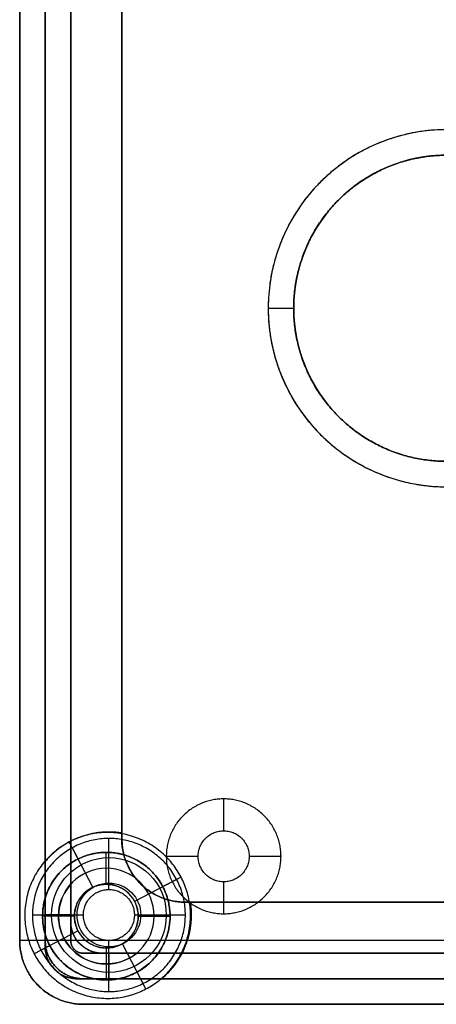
# Model space of a CAD drawing. Header units: millimetres. Extents: x 31997 to 32073, y -14231 to -14060.
# Tile 1 of 16: x 31998 to 32015, y -14231 to -14192. Entities that reach past the tile are written whole.
import ezdxf

# ---------------------------------------------------------------- set-up
doc = ezdxf.new("R2010")
doc.units = ezdxf.units.MM
doc.layers.add('Default', color=7, linetype='Continuous', true_color=0x000000)

msp = doc.modelspace()

# ---------------------------------------------------------------- linework, layer by layer
at = {"layer": 'Default'}
for p, q in [((32002.342, -14069.671, 16.8), (32002.342, -14224.39, 16.8)), ((32008.09, -14203.609, 12.6), (32009.09, -14203.609, 12.6)), ((32008.09, -14203.609, 15.8), (32009.09, -14203.609, 15.8)), ((32006.342, -14222.84, 15.8), (32006.342, -14224.09, 15.8)), ((32006.342, -14222.84, 11.1), (32006.342, -14224.09, 11.1)), ((32001.842, -14226.39, 15.8), (32001.842, -14224.39, 15.8)), ((32001.842, -14226.39, 11.1), (32001.842, -14224.39, 11.1)), ((32000.635, -14225.193, 2), (32000.287, -14224.527, 2)), ((32001.214, -14226.302, 9.5), (32000.287, -14224.527, 9.5)), ((32001.74, -14226.185, 9.387), (32001.74, -14224.935, 7.387)), ((32004.092, -14225.09, 15.8), (32005.342, -14225.09, 15.8)), ((32004.092, -14225.09, 11.1), (32005.342, -14225.09, 11.1)), ((32007.342, -14225.09, 15.8), (32008.592, -14225.09, 15.8)), ((32007.342, -14225.09, 11.1), (32008.592, -14225.09, 11.1)), ((32004.672, -14225.904, 9.5), (32002.848, -14226.856, 9.5)), ((32004.672, -14225.904, 2), (32003.956, -14226.278, 2)), ((32006.342, -14226.09, 15.8), (32006.342, -14227.34, 15.8)), ((32006.342, -14226.09, 11.1), (32006.342, -14227.34, 11.1)), ((32004.842, -14226.89, 16.8), (32065.342, -14226.89, 16.8)), ((32000.842, -14227.39, 15.8), (31998.842, -14227.39, 15.8)), ((32000.842, -14227.39, 11.1), (31998.842, -14227.39, 11.1)), ((32000.342, -14227.435, 9.149), (31999.24, -14227.435, 7.387)), ((32000.49, -14227.435, 9.387), (31999.24, -14227.435, 7.387)), ((32000.342, -14227.387, 9.5), (31999.342, -14227.387, 9.5)), ((32004.842, -14227.39, 15.8), (32002.842, -14227.39, 15.8)), ((32004.842, -14227.39, 11.1), (32002.842, -14227.39, 11.1)), ((32002.99, -14227.435, 9.387), (32004.24, -14227.435, 7.387)), ((32000.632, -14228.013, 9.5), (31998.91, -14228.911, 9.5)), ((31999.524, -14228.591, 2), (31998.91, -14228.911, 2)), ((32001.74, -14228.685, 9.387), (32001.74, -14229.935, 7.387)), ((32001.842, -14230.39, 15.8), (32001.842, -14228.39, 15.8)), ((32001.842, -14230.39, 11.1), (32001.842, -14228.39, 11.1)), ((32003.294, -14230.289, 9.5), (32002.369, -14228.516, 9.5)), ((32001.74, -14228.89, 9.059), (32001.74, -14229.935, 7.387)), ((32001.833, -14228.89, 9.5), (32001.833, -14229.89, 9.5)), ((32003.294, -14230.289, 2), (32002.948, -14229.625, 2))]:
    msp.add_line(p, q, dxfattribs=at)
msp.add_lwpolyline([(32071.842, -14228.39), (31998.342, -14228.39), (31998.342, -14228.148)], dxfattribs=at)
at = {"layer": 'Default', "extrusion": (0, 6.38378e-16, -1)}
for centre, radius in [((-32001.74, -14227.435, -7.387), 2.5), ((-32001.74, -14227.435, -9.387), 1.25)]:
    msp.add_circle(centre, radius, dxfattribs=at)
at = {"layer": 'Default'}
for radius in [2.25, 1.25]:
    msp.add_circle((32001.842, -14227.39), radius, dxfattribs=at)
at = {"layer": 'Default', "extrusion": (0, 0, -1)}
msp.add_circle((-32001.74, -14227.435, -8.387), 1.875, dxfattribs=at)
at = {"layer": 'Default'}
for centre, radius, start, end in [((32015.09, -14203.609, 12.6), 7, 90, 225), ((32015.09, -14203.609, 12.6), 6, 90, 270), ((32004.842, -14224.39, 16.8), 2.5, 180, 270)]:
    msp.add_arc(centre, radius, start, end, dxfattribs=at)
at = {"layer": 'Default', "extrusion": (0, 6.38378e-16, -1)}
for start, end in [(0, 55.9775), (215.5919, 0)]:
    msp.add_arc((-32001.74, -14227.435, -7.387), 2.5, start, end, dxfattribs=at)
at = {"layer": 'Default', "extrusion": (0, 0, -1)}
for start, end in [(0, 41.7529), (230.8968, 0)]:
    msp.add_arc((-32001.74, -14227.435, -8.387), 1.875, start, end, dxfattribs=at)
at = {"layer": 'Default'}
for points in [[(31998.342, -14228.39, 2), (31998.342, -14147.162, 2), (31998.342, -14065.934, 2)], [(31998.342, -14228.39), (31998.342, -14147.162), (31998.342, -14065.934)], [(31998.342, -14228.39, 2), (31998.342, -14147.162, 2), (31998.342, -14065.934, 2)], [(31998.342, -14228.39, 1), (31998.342, -14147.162, 1), (31998.342, -14065.934, 1)], [(31998.342, -14228.39, 17.8), (31998.342, -14147.162, 17.8), (31998.342, -14065.934, 17.8)], [(31998.342, -14228.39, 15.8), (31998.342, -14147.162, 15.8), (31998.342, -14065.934, 15.8)], [(31998.342, -14228.39, 16.8), (31998.342, -14147.162, 16.8), (31998.342, -14065.934, 16.8)], [(31998.342, -14065.934, 17.8), (31998.342, -14147.162, 17.8), (31998.342, -14228.39, 17.8)], [(31998.342, -14065.934, 18.8), (31998.342, -14147.162, 18.8), (31998.342, -14228.39, 18.8)], [(31998.342, -14065.934, 18.3), (31998.342, -14147.162, 18.3), (31998.342, -14228.39, 18.3)], [(31998.342, -14228.39, 15.8), (31998.342, -14147.162, 15.8), (31998.342, -14065.934, 15.8)], [(31998.342, -14228.39, 9.5), (31998.342, -14147.162, 9.5), (31998.342, -14065.934, 9.5)], [(31998.342, -14228.39, 12.65), (31998.342, -14147.162, 12.65), (31998.342, -14065.934, 12.65)], [(31999.342, -14065.934, 15.8), (31999.342, -14147.162, 15.8), (31999.342, -14228.39, 15.8)], [(31999.342, -14065.934, 9.5), (31999.342, -14147.162, 9.5), (31999.342, -14228.39, 9.5)], [(31999.342, -14065.934, 12.65), (31999.342, -14147.162, 12.65), (31999.342, -14228.39, 12.65)], [(31999.342, -14228.39, 15.8), (31999.342, -14147.162, 15.8), (31999.342, -14065.934, 15.8)], [(31999.342, -14228.39, 10.5), (31999.342, -14147.162, 10.5), (31999.342, -14065.934, 10.5)], [(31999.342, -14228.39, 13.15), (31999.342, -14147.162, 13.15), (31999.342, -14065.934, 13.15)], [(32000.342, -14065.934, 15.8), (32000.342, -14147.162, 15.8), (32000.342, -14228.39, 15.8)], [(32000.342, -14065.934, 10.5), (32000.342, -14147.162, 10.5), (32000.342, -14228.39, 10.5)], [(32000.342, -14065.934, 13.15), (32000.342, -14147.162, 13.15), (32000.342, -14228.39, 13.15)], [(32002.342, -14224.39, 17.8), (32002.342, -14147.031, 17.8), (32002.342, -14069.671, 17.8)], [(32002.342, -14224.39, 18.8), (32002.342, -14147.031, 18.8), (32002.342, -14069.671, 18.8)], [(32002.342, -14224.39, 18.3), (32002.342, -14147.031, 18.3), (32002.342, -14069.671, 18.3)], [(31998.342, -14228.39, 9.5), (31998.342, -14153.603, 9.5), (31998.342, -14078.816, 9.5)], [(31998.342, -14228.39, 5.75), (31998.342, -14153.603, 5.75), (31998.342, -14078.816, 5.75)], [(31999.342, -14228.64, 10.5), (31999.342, -14153.728, 10.5), (31999.342, -14078.816, 10.5)], [(32000.342, -14078.816, 10.5), (32000.342, -14153.228, 10.5), (32000.342, -14227.64, 10.5)], [(32000.342, -14078.816, 9.5), (32000.342, -14153.228, 9.5), (32000.342, -14227.64, 9.5)], [(32000.342, -14228.39, 15.801), (32000.342, -14157.777, 15.801), (32000.342, -14087.164, 15.8)], [(32000.342, -14228.39, 11.101), (32000.342, -14157.777, 11.101), (32000.342, -14087.164, 11.1)], [(32000.342, -14228.39, 13.451), (32000.342, -14157.777, 13.451), (32000.342, -14087.164, 13.45)], [(32002.342, -14087.164, 15.8), (32002.342, -14155.777, 15.801), (32002.342, -14224.39, 15.801)], [(32002.342, -14087.164, 11.1), (32002.342, -14155.777, 11.101), (32002.342, -14224.39, 11.101)], [(32002.342, -14087.164, 13.45), (32002.342, -14155.777, 13.451), (32002.342, -14224.39, 13.451)], [(31999.342, -14225.299, 2), (31999.342, -14187.928, 2), (31999.342, -14150.556, 2)], [(31999.342, -14225.299, 6.25), (31999.342, -14187.928, 6.25), (31999.342, -14150.556, 6.25)], [(32000.342, -14150.546, 2), (32000.342, -14187.955, 2), (32000.342, -14225.363, 2)], [(32000.342, -14150.546, 5.75), (32000.342, -14187.955, 5.75), (32000.342, -14225.363, 5.75)], [(32000.342, -14151.363, 2), (32000.342, -14187.931, 2), (32000.342, -14224.499, 2)], [(32000.342, -14151.363, 6.25), (32000.342, -14187.931, 6.25), (32000.342, -14224.499, 6.25)], [(32000.342, -14224.499, 2), (32000.342, -14187.931, 2), (32000.342, -14151.363, 2)], [(32000.342, -14224.499, 9.5), (32000.342, -14187.931, 9.5), (32000.342, -14151.363, 9.5)], [(32000.342, -14224.499, 5.75), (32000.342, -14187.931, 5.75), (32000.342, -14151.363, 5.75)], [(32002.342, -14151.691, 2), (32002.342, -14187.934, 2), (32002.342, -14224.177, 2)], [(32002.342, -14151.691, 9.5), (32002.342, -14187.934, 9.5), (32002.342, -14224.177, 9.5)], [(32002.342, -14151.691, 5.75), (32002.342, -14187.934, 5.75), (32002.342, -14224.177, 5.75)], [(32010.847, -14199.366, 15.8), (32010.847, -14199.366, 16.8), (32010.847, -14199.366, 17.8)], [(32010.847, -14199.366, 12.6), (32010.847, -14199.366, 14.2), (32010.847, -14199.366, 15.8)], [(32008.622, -14200.93, 12.6), (32008.622, -14200.93, 14.2), (32008.622, -14200.93, 15.8)], [(32009.09, -14203.609, 15.8), (32009.09, -14203.609, 16.8), (32009.09, -14203.609, 17.8)], [(32009.09, -14203.609, 12.6), (32009.09, -14203.609, 14.2), (32009.09, -14203.609, 15.8)], [(32010.847, -14207.851, 15.8), (32010.847, -14207.851, 16.8), (32010.847, -14207.851, 17.8)], [(32010.847, -14207.851, 12.6), (32010.847, -14207.851, 14.2), (32010.847, -14207.851, 15.8)], [(32010.14, -14208.558, 12.6), (32010.14, -14208.558, 14.2), (32010.14, -14208.558, 15.8)], [(32006.342, -14222.84, 15.8), (32006.342, -14222.84, 13.45), (32006.342, -14222.84, 11.1)], [(32006.342, -14224.09, 15.8), (32006.342, -14224.09, 13.45), (32006.342, -14224.09, 11.1)], [(32000.342, -14224.499, 2), (32000.342, -14224.499, 5.75), (32000.342, -14224.499, 9.5)], [(32000.342, -14227.64, 9.5), (32000.342, -14226.07, 9.5), (32000.342, -14224.499, 9.5)], [(32000.342, -14224.499, 9.5), (32000.342, -14224.499, 5.75), (32000.342, -14224.499, 2)], [(32001.833, -14224.137, 9.5), (32001.833, -14224.137, 5.75), (32001.833, -14224.137, 2)], [(32001.842, -14224.39, 15.8), (32001.842, -14224.39, 13.45), (32001.842, -14224.39, 11.1)], [(32002.342, -14224.177, 2), (32002.342, -14224.177, 5.75), (32002.342, -14224.177, 9.5)], [(32002.342, -14224.39, 17.8), (32002.342, -14224.39, 18.3), (32002.342, -14224.39, 18.8)], [(32002.342, -14224.39, 15.801), (32002.342, -14224.39, 13.451), (32002.342, -14224.39, 11.101)], [(32000.287, -14224.527, 2), (32000.287, -14224.527, 5.75), (32000.287, -14224.527, 9.5)], [(32001.74, -14224.935, 2), (32001.74, -14224.935, 4.693), (32001.74, -14224.935, 7.387)], [(32001.74, -14224.935), (32001.74, -14224.935, 1), (32001.74, -14224.935, 2)], [(32004.092, -14225.09, 15.8), (32004.092, -14225.09, 13.45), (32004.092, -14225.09, 11.1)], [(32005.342, -14225.09, 15.8), (32005.342, -14225.09, 13.45), (32005.342, -14225.09, 11.1)], [(32007.342, -14225.09, 15.8), (32007.342, -14225.09, 13.45), (32007.342, -14225.09, 11.1)], [(32008.592, -14225.09, 15.8), (32008.592, -14225.09, 13.45), (32008.592, -14225.09, 11.1)], [(31999.342, -14225.299, 9.5), (31999.342, -14225.299, 5.75), (31999.342, -14225.299, 2)], [(31999.342, -14225.299, 9.5), (31999.342, -14226.97, 9.5), (31999.342, -14228.64, 9.5)], [(32000.342, -14225.363, 2), (32000.342, -14225.363, 4.693), (32000.342, -14225.363, 7.387)], [(32004.672, -14225.904, 2), (32004.672, -14225.904, 5.75), (32004.672, -14225.904, 9.5)], [(32001.74, -14226.185, 9.387), (32001.74, -14226.185, 9.443), (32001.74, -14226.185, 9.5)], [(32001.842, -14226.39, 15.8), (32001.842, -14226.39, 13.45), (32001.842, -14226.39, 11.1)], [(32003.074, -14226.158, 17.8), (32003.074, -14226.158, 18.3), (32003.074, -14226.158, 18.8)], [(32003.074, -14226.158, 15.801), (32003.074, -14226.158, 13.451), (32003.074, -14226.158, 11.101)], [(32006.342, -14226.09, 15.8), (32006.342, -14226.09, 13.45), (32006.342, -14226.09, 11.1)], [(32065.342, -14226.89, 17.8), (32035.092, -14226.89, 17.8), (32004.842, -14226.89, 17.8)], [(32004.842, -14226.89, 17.8), (32004.842, -14226.89, 18.3), (32004.842, -14226.89, 18.8)], [(32065.342, -14226.89, 18.8), (32035.092, -14226.89, 18.8), (32004.842, -14226.89, 18.8)], [(32065.342, -14226.89, 18.3), (32035.092, -14226.89, 18.3), (32004.842, -14226.89, 18.3)], [(32004.842, -14226.89, 15.801), (32004.842, -14226.89, 13.451), (32004.842, -14226.89, 11.101)], [(32004.842, -14226.89, 15.801), (32035.092, -14226.89, 15.801), (32065.342, -14226.89, 15.801)], [(32004.842, -14226.89, 11.101), (32035.092, -14226.89, 11.101), (32065.342, -14226.89, 11.101)], [(32004.842, -14226.89, 13.451), (32035.092, -14226.89, 13.451), (32065.342, -14226.89, 13.451)], [(32005.044, -14226.89, 9.5), (32005.044, -14226.89, 5.75), (32005.044, -14226.89, 2)], [(32005.044, -14226.89, 2), (32013.971, -14226.89, 2), (32022.898, -14226.89, 2)], [(32005.044, -14226.89, 9.5), (32013.971, -14226.89, 9.5), (32022.898, -14226.89, 9.5)], [(32005.044, -14226.89, 5.75), (32013.971, -14226.89, 5.75), (32022.898, -14226.89, 5.75)], [(31998.842, -14227.39, 15.8), (31998.842, -14227.39, 13.45), (31998.842, -14227.39, 11.1)], [(31999.24, -14227.435, 2), (31999.24, -14227.435, 4.693), (31999.24, -14227.435, 7.387)], [(31999.24, -14227.435, 2), (31999.24, -14227.435, 4.693), (31999.24, -14227.435, 7.387)], [(31999.24, -14227.435), (31999.24, -14227.435, 1), (31999.24, -14227.435, 2)], [(32000.49, -14227.435, 9.387), (32000.49, -14227.435, 9.443), (32000.49, -14227.435, 9.5)], [(32000.842, -14227.39, 15.8), (32000.842, -14227.39, 13.45), (32000.842, -14227.39, 11.1)], [(32002.842, -14227.39, 15.8), (32002.842, -14227.39, 13.45), (32002.842, -14227.39, 11.1)], [(32002.99, -14227.435, 9.387), (32002.99, -14227.435, 9.443), (32002.99, -14227.435, 9.5)], [(32004.24, -14227.435, 2), (32004.24, -14227.435, 4.693), (32004.24, -14227.435, 7.387)], [(32004.24, -14227.435), (32004.24, -14227.435, 1), (32004.24, -14227.435, 2)], [(32004.842, -14227.39, 15.8), (32004.842, -14227.39, 13.45), (32004.842, -14227.39, 11.1)], [(32005.083, -14227.387, 9.5), (32005.083, -14227.387, 5.75), (32005.083, -14227.387, 2)], [(32006.342, -14227.34, 15.8), (32006.342, -14227.34, 13.45), (32006.342, -14227.34, 11.1)], [(32000.342, -14227.64, 9.5), (32000.342, -14227.64, 10), (32000.342, -14227.64, 10.5)], [(32000.342, -14227.64, 9.125), (32000.342, -14227.64, 9.312), (32000.342, -14227.64, 9.5)], [(31998.342, -14228.39, 2), (31998.342, -14228.39, 5.75), (31998.342, -14228.39, 9.5)], [(31998.342, -14228.39), (31998.342, -14228.39, 1), (31998.342, -14228.39, 2)], [(31998.342, -14228.39, 17.8), (31998.342, -14228.39, 16.8), (31998.342, -14228.39, 15.8)], [(31998.342, -14228.39, 17.8), (31998.342, -14228.39, 18.3), (31998.342, -14228.39, 18.8)], [(31998.342, -14228.39, 15.8), (31998.342, -14228.39, 12.65), (31998.342, -14228.39, 9.5)], [(31999.342, -14228.39, 15.8), (31999.342, -14228.39, 12.65), (31999.342, -14228.39, 9.5)], [(31999.342, -14228.39, 15.8), (31999.342, -14228.39, 13.15), (31999.342, -14228.39, 10.5)], [(31999.342, -14228.64, 9.5), (31999.342, -14228.64, 10), (31999.342, -14228.64, 10.5)], [(32000.342, -14228.39, 15.801), (32000.342, -14228.39, 13.451), (32000.342, -14228.39, 11.101)], [(32000.342, -14228.39, 15.8), (32000.342, -14228.39, 13.15), (32000.342, -14228.39, 10.5)], [(32000.488, -14228.744, 15.801), (32000.488, -14228.744, 13.451), (32000.488, -14228.744, 11.101)], [(32000.488, -14228.744, 15.8), (32000.488, -14228.744, 13.15), (32000.488, -14228.744, 10.5)], [(32000.708, -14228.524, 9.5), (32000.708, -14228.524, 10), (32000.708, -14228.524, 10.5)], [(32000.708, -14228.524, 8.985), (32000.708, -14228.524, 9.243), (32000.708, -14228.524, 9.5)], [(32001.74, -14228.685, 9.387), (32001.74, -14228.685, 9.443), (32001.74, -14228.685, 9.5)], [(32001.842, -14228.39, 15.8), (32001.842, -14228.39, 13.45), (32001.842, -14228.39, 11.1)], [(31998.91, -14228.911, 2), (31998.91, -14228.911, 5.75), (31998.91, -14228.911, 9.5)], [(32000.842, -14228.89, 15.801), (32000.842, -14228.89, 13.451), (32000.842, -14228.89, 11.101)], [(32069.342, -14228.89, 15.801), (32035.092, -14228.89, 15.801), (32000.842, -14228.89, 15.801)], [(32069.342, -14228.89, 11.101), (32035.092, -14228.89, 11.101), (32000.842, -14228.89, 11.101)], [(32069.342, -14228.89, 13.451), (32035.092, -14228.89, 13.451), (32000.842, -14228.89, 13.451)], [(32000.842, -14228.89, 15.8), (32035.092, -14228.89, 15.8), (32069.342, -14228.89, 15.8)], [(32000.842, -14228.89, 10.5), (32035.092, -14228.89, 10.5), (32069.342, -14228.89, 10.5)], [(32000.842, -14228.89, 15.8), (32000.842, -14228.89, 13.15), (32000.842, -14228.89, 10.5)], [(32000.842, -14228.89, 13.15), (32035.092, -14228.89, 13.15), (32069.342, -14228.89, 13.15)], [(32001.592, -14228.89, 10.5), (32012.217, -14228.89, 10.5), (32022.842, -14228.89, 10.5)], [(32004.714, -14228.89, 9.5), (32003.153, -14228.89, 9.5), (32001.592, -14228.89, 9.5)], [(32001.592, -14228.89, 9.5), (32001.592, -14228.89, 10), (32001.592, -14228.89, 10.5)], [(32001.592, -14228.89, 9.5), (32012.217, -14228.89, 9.5), (32022.842, -14228.89, 9.5)], [(32001.592, -14228.89, 9.046), (32001.592, -14228.89, 9.273), (32001.592, -14228.89, 9.5)], [(32003.773, -14228.89, 7.387), (32003.773, -14228.89, 4.693), (32003.773, -14228.89, 2)], [(32003.773, -14228.89, 2), (32013.308, -14228.89, 2), (32022.842, -14228.89, 2)], [(32003.773, -14228.89, 5.75), (32013.308, -14228.89, 5.75), (32022.842, -14228.89, 5.75)], [(32004.714, -14228.89, 9.5), (32004.714, -14228.89, 5.75), (32004.714, -14228.89, 2)], [(32004.714, -14228.89, 2), (32013.778, -14228.89, 2), (32022.842, -14228.89, 2)], [(32004.714, -14228.89, 6.25), (32013.778, -14228.89, 6.25), (32022.842, -14228.89, 6.25)], [(32022.898, -14228.89, 2), (32013.806, -14228.89, 2), (32004.714, -14228.89, 2)], [(32022.898, -14228.89, 9.5), (32013.806, -14228.89, 9.5), (32004.714, -14228.89, 9.5)], [(32004.714, -14228.89, 2), (32004.714, -14228.89, 5.75), (32004.714, -14228.89, 9.5)], [(32022.898, -14228.89, 5.75), (32013.806, -14228.89, 5.75), (32004.714, -14228.89, 5.75)], [(31999.708, -14229.524, 9.5), (31999.708, -14229.524, 10), (31999.708, -14229.524, 10.5)], [(31999.781, -14229.451, 15.8), (31999.781, -14229.451, 12.65), (31999.781, -14229.451, 9.5)], [(31999.781, -14229.451, 15.8), (31999.781, -14229.451, 13.15), (31999.781, -14229.451, 10.5)], [(32022.842, -14229.89, 10.5), (32011.717, -14229.89, 10.5), (32000.592, -14229.89, 10.5)], [(32000.592, -14229.89, 9.5), (32002.248, -14229.89, 9.5), (32003.905, -14229.89, 9.5)], [(32000.592, -14229.89, 9.5), (32000.592, -14229.89, 10), (32000.592, -14229.89, 10.5)], [(32000.842, -14229.89, 15.8), (32035.092, -14229.89, 15.8), (32069.342, -14229.89, 15.8)], [(32000.842, -14229.89, 9.5), (32035.092, -14229.89, 9.5), (32069.342, -14229.89, 9.5)], [(32000.842, -14229.89, 15.8), (32000.842, -14229.89, 12.65), (32000.842, -14229.89, 9.5)], [(32000.842, -14229.89, 12.65), (32035.092, -14229.89, 12.65), (32069.342, -14229.89, 12.65)], [(32000.842, -14229.89, 15.8), (32000.842, -14229.89, 13.15), (32000.842, -14229.89, 10.5)], [(32069.342, -14229.89, 15.8), (32035.092, -14229.89, 15.8), (32000.842, -14229.89, 15.8)], [(32069.342, -14229.89, 10.5), (32035.092, -14229.89, 10.5), (32000.842, -14229.89, 10.5)], [(32069.342, -14229.89, 13.15), (32035.092, -14229.89, 13.15), (32000.842, -14229.89, 13.15)], [(32022.842, -14229.89, 2), (32013.373, -14229.89, 2), (32003.905, -14229.89, 2)], [(32003.905, -14229.89, 2), (32003.905, -14229.89, 5.75), (32003.905, -14229.89, 9.5)], [(32022.842, -14229.89, 6.25), (32013.373, -14229.89, 6.25), (32003.905, -14229.89, 6.25)], [(31999.074, -14230.158, 2), (31999.074, -14230.158, 5.75), (31999.074, -14230.158, 9.5)], [(31999.074, -14230.158), (31999.074, -14230.158, 1), (31999.074, -14230.158, 2)], [(31999.074, -14230.158, 17.8), (31999.074, -14230.158, 16.8), (31999.074, -14230.158, 15.8)], [(31999.074, -14230.158, 17.8), (31999.074, -14230.158, 18.3), (31999.074, -14230.158, 18.8)], [(31999.074, -14230.158, 15.8), (31999.074, -14230.158, 12.65), (31999.074, -14230.158, 9.5)], [(32001.74, -14229.935, 2), (32001.74, -14229.935, 4.693), (32001.74, -14229.935, 7.387)], [(32001.74, -14229.935, 2), (32001.74, -14229.935, 4.693), (32001.74, -14229.935, 7.387)], [(32001.74, -14229.935), (32001.74, -14229.935, 1), (32001.74, -14229.935, 2)], [(32003.294, -14230.289, 2), (32003.294, -14230.289, 5.75), (32003.294, -14230.289, 9.5)], [(32001.842, -14230.39, 15.8), (32001.842, -14230.39, 13.45), (32001.842, -14230.39, 11.1)], [(32000.842, -14230.89, 2), (32000.842, -14230.89, 5.75), (32000.842, -14230.89, 9.5)], [(32032.842, -14230.89, 2), (32016.842, -14230.89, 2), (32000.842, -14230.89, 2)], [(32032.842, -14230.89, 9.5), (32016.842, -14230.89, 9.5), (32000.842, -14230.89, 9.5)], [(32032.842, -14230.89, 5.75), (32016.842, -14230.89, 5.75), (32000.842, -14230.89, 5.75)], [(32069.342, -14230.89), (32035.092, -14230.89), (32000.842, -14230.89)], [(32000.842, -14230.89), (32000.842, -14230.89, 1), (32000.842, -14230.89, 2)], [(32069.342, -14230.89, 2), (32035.092, -14230.89, 2), (32000.842, -14230.89, 2)], [(32069.342, -14230.89, 1), (32035.092, -14230.89, 1), (32000.842, -14230.89, 1)], [(32000.842, -14230.89, 17.8), (32000.842, -14230.89, 16.8), (32000.842, -14230.89, 15.8)], [(32069.342, -14230.89, 17.8), (32035.092, -14230.89, 17.8), (32000.842, -14230.89, 17.8)], [(32069.342, -14230.89, 15.8), (32035.092, -14230.89, 15.8), (32000.842, -14230.89, 15.8)], [(32069.342, -14230.89, 16.8), (32035.092, -14230.89, 16.8), (32000.842, -14230.89, 16.8)], [(32000.842, -14230.89, 17.8), (32035.092, -14230.89, 17.8), (32069.342, -14230.89, 17.8)], [(32000.842, -14230.89, 18.8), (32035.092, -14230.89, 18.8), (32069.342, -14230.89, 18.8)], [(32000.842, -14230.89, 17.8), (32000.842, -14230.89, 18.3), (32000.842, -14230.89, 18.8)], [(32000.842, -14230.89, 18.3), (32035.092, -14230.89, 18.3), (32069.342, -14230.89, 18.3)], [(32000.842, -14230.89, 15.8), (32000.842, -14230.89, 12.65), (32000.842, -14230.89, 9.5)], [(32069.342, -14230.89, 15.8), (32035.092, -14230.89, 15.8), (32000.842, -14230.89, 15.8)], [(32069.342, -14230.89, 9.5), (32035.092, -14230.89, 9.5), (32000.842, -14230.89, 9.5)], [(32069.342, -14230.89, 12.65), (32035.092, -14230.89, 12.65), (32000.842, -14230.89, 12.65)]]:
    msp.add_open_spline(points, degree=2, dxfattribs=at)
for points, weights, knots in [([(32015.09, -14196.609, 12.6), (32010.412, -14196.609, 12.6), (32008.622, -14200.93, 12.6), (32006.832, -14205.251, 12.6), (32010.14, -14208.558, 12.6), (32012.19, -14210.609, 12.6), (32015.09, -14210.609, 12.6)], [1, 0.831469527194, 1, 0.831469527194, 1, 0.923879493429, 1], [13.644929, 13.644929, 13.644929, 21.891611, 21.891611, 30.138294, 30.138294, 34.850684, 34.850684, 34.850684]), ([(32015.09, -14196.609, 15.8), (32010.412, -14196.609, 15.8), (32008.622, -14200.93, 15.8), (32006.832, -14205.251, 15.8), (32010.14, -14208.558, 15.8), (32012.19, -14210.609, 15.8), (32015.09, -14210.609, 15.8)], [1, 0.831469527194, 1, 0.831469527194, 1, 0.923879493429, 1], [13.644929, 13.644929, 13.644929, 21.891611, 21.891611, 30.138294, 30.138294, 34.850684, 34.850684, 34.850684]), ([(32015.09, -14196.609, 14.2), (32010.412, -14196.609, 14.2), (32008.622, -14200.93, 14.2), (32006.832, -14205.251, 14.2), (32010.14, -14208.558, 14.2), (32012.19, -14210.609, 14.2), (32015.09, -14210.609, 14.2)], [1, 0.831469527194, 1, 0.831469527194, 1, 0.923879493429, 1], [13.644929, 13.644929, 13.644929, 21.891611, 21.891611, 30.138294, 30.138294, 34.850684, 34.850684, 34.850684]), ([(32015.09, -14197.609, 17.8), (32012.604, -14197.609, 17.8), (32010.847, -14199.366, 17.8), (32009.09, -14201.123, 17.8), (32009.09, -14203.609, 17.8), (32009.09, -14206.094, 17.8), (32010.847, -14207.851, 17.8), (32012.604, -14209.609, 17.8), (32015.09, -14209.609, 17.8)], [1, 0.923879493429, 1, 0.923879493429, 1, 0.923879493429, 1, 0.923879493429, 1], [-46.699122, -46.699122, -46.699122, -41.986731, -41.986731, -37.274341, -37.274341, -32.561951, -32.561951, -27.849561, -27.849561, -27.849561]), ([(32015.09, -14197.609, 15.8), (32012.604, -14197.609, 15.8), (32010.847, -14199.366, 15.8), (32009.09, -14201.123, 15.8), (32009.09, -14203.609, 15.8), (32009.09, -14206.094, 15.8), (32010.847, -14207.851, 15.8), (32012.604, -14209.609, 15.8), (32015.09, -14209.609, 15.8)], [1, 0.923879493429, 1, 0.923879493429, 1, 0.923879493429, 1, 0.923879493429, 1], [-46.699122, -46.699122, -46.699122, -41.986731, -41.986731, -37.274341, -37.274341, -32.561951, -32.561951, -27.849561, -27.849561, -27.849561]), ([(32015.09, -14209.609, 12.6), (32012.604, -14209.609, 12.6), (32010.847, -14207.851, 12.6), (32009.09, -14206.094, 12.6), (32009.09, -14203.609, 12.6), (32009.09, -14201.123, 12.6), (32010.847, -14199.366, 12.6), (32012.604, -14197.609, 12.6), (32015.09, -14197.609, 12.6)], [1, 0.923879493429, 1, 0.923879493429, 1, 0.923879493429, 1, 0.923879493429, 1], [90.549801, 90.549801, 90.549801, 95.262191, 95.262191, 99.974581, 99.974581, 104.686971, 104.686971, 109.399362, 109.399362, 109.399362]), ([(32015.09, -14209.609, 15.8), (32012.604, -14209.609, 15.8), (32010.847, -14207.851, 15.8), (32009.09, -14206.094, 15.8), (32009.09, -14203.609, 15.8), (32009.09, -14201.123, 15.8), (32010.847, -14199.366, 15.8), (32012.604, -14197.609, 15.8), (32015.09, -14197.609, 15.8)], [1, 0.923879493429, 1, 0.923879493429, 1, 0.923879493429, 1, 0.923879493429, 1], [90.549801, 90.549801, 90.549801, 95.262191, 95.262191, 99.974581, 99.974581, 104.686971, 104.686971, 109.399362, 109.399362, 109.399362]), ([(32015.09, -14209.609, 14.2), (32012.604, -14209.609, 14.2), (32010.847, -14207.851, 14.2), (32009.09, -14206.094, 14.2), (32009.09, -14203.609, 14.2), (32009.09, -14201.123, 14.2), (32010.847, -14199.366, 14.2), (32012.604, -14197.609, 14.2), (32015.09, -14197.609, 14.2)], [1, 0.923879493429, 1, 0.923879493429, 1, 0.923879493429, 1, 0.923879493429, 1], [90.549801, 90.549801, 90.549801, 95.262191, 95.262191, 99.974581, 99.974581, 104.686971, 104.686971, 109.399362, 109.399362, 109.399362]), ([(32008.592, -14225.09, 15.8), (32008.592, -14227.34, 15.8), (32006.342, -14227.34, 15.8), (32004.092, -14227.34, 15.8), (32004.092, -14225.09, 15.8), (32004.092, -14222.84, 15.8), (32006.342, -14222.84, 15.8), (32008.592, -14222.84, 15.8), (32008.592, -14225.09, 15.8)], [1, 0.707106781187, 1, 0.707106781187, 1, 0.707106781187, 1, 0.707106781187, 1], [0, 0, 0, 3.534292, 3.534292, 7.068583, 7.068583, 10.602875, 10.602875, 14.137167, 14.137167, 14.137167]), ([(32008.592, -14225.09, 11.1), (32008.592, -14227.34, 11.1), (32006.342, -14227.34, 11.1), (32004.092, -14227.34, 11.1), (32004.092, -14225.09, 11.1), (32004.092, -14222.84, 11.1), (32006.342, -14222.84, 11.1), (32008.592, -14222.84, 11.1), (32008.592, -14225.09, 11.1)], [1, 0.707106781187, 1, 0.707106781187, 1, 0.707106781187, 1, 0.707106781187, 1], [0, 0, 0, 3.534292, 3.534292, 7.068583, 7.068583, 10.602875, 10.602875, 14.137167, 14.137167, 14.137167]), ([(32008.592, -14225.09, 13.45), (32008.592, -14227.34, 13.45), (32006.342, -14227.34, 13.45), (32004.092, -14227.34, 13.45), (32004.092, -14225.09, 13.45), (32004.092, -14222.84, 13.45), (32006.342, -14222.84, 13.45), (32008.592, -14222.84, 13.45), (32008.592, -14225.09, 13.45)], [1, 0.707106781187, 1, 0.707106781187, 1, 0.707106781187, 1, 0.707106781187, 1], [0, 0, 0, 3.534292, 3.534292, 7.068583, 7.068583, 10.602875, 10.602875, 14.137167, 14.137167, 14.137167]), ([(32007.342, -14225.09, 15.8), (32007.342, -14224.09, 15.8), (32006.342, -14224.09, 15.8), (32005.342, -14224.09, 15.8), (32005.342, -14225.09, 15.8), (32005.342, -14226.09, 15.8), (32006.342, -14226.09, 15.8), (32007.342, -14226.09, 15.8), (32007.342, -14225.09, 15.8)], [1, 0.707106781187, 1, 0.707106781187, 1, 0.707106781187, 1, 0.707106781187, 1], [14.137167, 14.137167, 14.137167, 15.707963, 15.707963, 17.27876, 17.27876, 18.849556, 18.849556, 20.420352, 20.420352, 20.420352]), ([(32007.342, -14225.09, 11.1), (32007.342, -14224.09, 11.1), (32006.342, -14224.09, 11.1), (32005.342, -14224.09, 11.1), (32005.342, -14225.09, 11.1), (32005.342, -14226.09, 11.1), (32006.342, -14226.09, 11.1), (32007.342, -14226.09, 11.1), (32007.342, -14225.09, 11.1)], [1, 0.707106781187, 1, 0.707106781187, 1, 0.707106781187, 1, 0.707106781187, 1], [14.137167, 14.137167, 14.137167, 15.707963, 15.707963, 17.27876, 17.27876, 18.849556, 18.849556, 20.420352, 20.420352, 20.420352]), ([(32007.342, -14225.09, 13.45), (32007.342, -14224.09, 13.45), (32006.342, -14224.09, 13.45), (32005.342, -14224.09, 13.45), (32005.342, -14225.09, 13.45), (32005.342, -14226.09, 13.45), (32006.342, -14226.09, 13.45), (32007.342, -14226.09, 13.45), (32007.342, -14225.09, 13.45)], [1, 0.707106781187, 1, 0.707106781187, 1, 0.707106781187, 1, 0.707106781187, 1], [14.137167, 14.137167, 14.137167, 15.707963, 15.707963, 17.27876, 17.27876, 18.849556, 18.849556, 20.420352, 20.420352, 20.420352]), ([(31998.91, -14228.911, 2), (31997.406, -14226.03, 2), (32000.287, -14224.527, 2), (32003.169, -14223.023, 2), (32004.672, -14225.904, 2), (32006.176, -14228.786, 2), (32003.294, -14230.289, 2), (32000.413, -14231.793, 2), (31998.91, -14228.911, 2)], [1, 0.707106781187, 1, 0.707106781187, 1, 0.707106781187, 1, 0.707106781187, 1], [0, 0, 0, 5.105088, 5.105088, 10.210176, 10.210176, 15.315264, 15.315264, 20.420352, 20.420352, 20.420352]), ([(31998.91, -14228.911, 9.5), (31997.406, -14226.03, 9.5), (32000.287, -14224.527, 9.5), (32003.169, -14223.023, 9.5), (32004.672, -14225.904, 9.5), (32006.176, -14228.786, 9.5), (32003.294, -14230.289, 9.5), (32000.413, -14231.793, 9.5), (31998.91, -14228.911, 9.5)], [1, 0.707106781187, 1, 0.707106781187, 1, 0.707106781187, 1, 0.707106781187, 1], [0, 0, 0, 5.105088, 5.105088, 10.210176, 10.210176, 15.315264, 15.315264, 20.420352, 20.420352, 20.420352]), ([(31998.91, -14228.911, 5.75), (31997.406, -14226.03, 5.75), (32000.287, -14224.527, 5.75), (32003.169, -14223.023, 5.75), (32004.672, -14225.904, 5.75), (32006.176, -14228.786, 5.75), (32003.294, -14230.289, 5.75), (32000.413, -14231.793, 5.75), (31998.91, -14228.911, 5.75)], [1, 0.707106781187, 1, 0.707106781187, 1, 0.707106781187, 1, 0.707106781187, 1], [0, 0, 0, 5.105088, 5.105088, 10.210176, 10.210176, 15.315264, 15.315264, 20.420352, 20.420352, 20.420352]), ([(32004.842, -14227.39, 15.8), (32004.842, -14230.39, 15.8), (32001.842, -14230.39, 15.8), (31998.842, -14230.39, 15.8), (31998.842, -14227.39, 15.8), (31998.842, -14224.39, 15.8), (32001.842, -14224.39, 15.8), (32004.842, -14224.39, 15.8), (32004.842, -14227.39, 15.8)], [1, 0.707106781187, 1, 0.707106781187, 1, 0.707106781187, 1, 0.707106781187, 1], [-6.283185, -6.283185, -6.283185, -4.712389, -4.712389, -3.141593, -3.141593, -1.570796, -1.570796, 0, 0, 0]), ([(32004.842, -14227.39, 11.1), (32004.842, -14230.39, 11.1), (32001.842, -14230.39, 11.1), (31998.842, -14230.39, 11.1), (31998.842, -14227.39, 11.1), (31998.842, -14224.39, 11.1), (32001.842, -14224.39, 11.1), (32004.842, -14224.39, 11.1), (32004.842, -14227.39, 11.1)], [1, 0.707106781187, 1, 0.707106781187, 1, 0.707106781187, 1, 0.707106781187, 1], [-6.283185, -6.283185, -6.283185, -4.712389, -4.712389, -3.141593, -3.141593, -1.570796, -1.570796, 0, 0, 0]), ([(32004.842, -14227.39, 13.45), (32004.842, -14230.39, 13.45), (32001.842, -14230.39, 13.45), (31998.842, -14230.39, 13.45), (31998.842, -14227.39, 13.45), (31998.842, -14224.39, 13.45), (32001.842, -14224.39, 13.45), (32004.842, -14224.39, 13.45), (32004.842, -14227.39, 13.45)], [1, 0.707106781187, 1, 0.707106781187, 1, 0.707106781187, 1, 0.707106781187, 1], [-6.283185, -6.283185, -6.283185, -4.712389, -4.712389, -3.141593, -3.141593, -1.570796, -1.570796, 0, 0, 0]), ([(32002.342, -14224.177, 9.5), (32002.089, -14224.137, 9.5), (32001.833, -14224.137, 9.5), (32001.043, -14224.137, 9.5), (32000.342, -14224.499, 9.5)], [0.943605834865, 0.968391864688, 1, 0.908580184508, 0.87422951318], [14.764339, 14.764339, 14.764339, 15.315264, 15.315264, 16.908699, 16.908699, 16.908699]), ([(32002.342, -14224.177, 2), (32002.089, -14224.137, 2), (32001.833, -14224.137, 2), (32001.043, -14224.137, 2), (32000.342, -14224.499, 2)], [0.943605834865, 0.968391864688, 1, 0.908580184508, 0.87422951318], [14.764339, 14.764339, 14.764339, 15.315264, 15.315264, 16.908699, 16.908699, 16.908699]), ([(32002.342, -14224.177, 5.75), (32002.089, -14224.137, 5.75), (32001.833, -14224.137, 5.75), (32001.043, -14224.137, 5.75), (32000.342, -14224.499, 5.75)], [0.943605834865, 0.968391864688, 1, 0.908580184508, 0.87422951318], [14.764339, 14.764339, 14.764339, 15.315264, 15.315264, 16.908699, 16.908699, 16.908699]), ([(31999.24, -14227.435, 2), (31999.24, -14229.935, 2), (32001.74, -14229.935, 2), (32004.24, -14229.935, 2), (32004.24, -14227.435, 2), (32004.24, -14224.935, 2), (32001.74, -14224.935, 2), (31999.24, -14224.935, 2), (31999.24, -14227.435, 2)], [1, 0.707106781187, 1, 0.707106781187, 1, 0.707106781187, 1, 0.707106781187, 1], [-15.707963, -15.707963, -15.707963, -11.780972, -11.780972, -7.853982, -7.853982, -3.926991, -3.926991, 0, 0, 0]), ([(31999.24, -14227.435), (31999.24, -14229.935), (32001.74, -14229.935), (32004.24, -14229.935), (32004.24, -14227.435), (32004.24, -14224.935), (32001.74, -14224.935), (31999.24, -14224.935), (31999.24, -14227.435)], [1, 0.707106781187, 1, 0.707106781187, 1, 0.707106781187, 1, 0.707106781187, 1], [-15.707963, -15.707963, -15.707963, -11.780972, -11.780972, -7.853982, -7.853982, -3.926991, -3.926991, 0, 0, 0]), ([(31999.24, -14227.435, 2), (31999.24, -14229.935, 2), (32001.74, -14229.935, 2), (32004.24, -14229.935, 2), (32004.24, -14227.435, 2), (32004.24, -14224.935, 2), (32001.74, -14224.935, 2), (31999.24, -14224.935, 2), (31999.24, -14227.435, 2)], [1, 0.707106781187, 1, 0.707106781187, 1, 0.707106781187, 1, 0.707106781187, 1], [-15.707963, -15.707963, -15.707963, -11.780972, -11.780972, -7.853982, -7.853982, -3.926991, -3.926991, 0, 0, 0]), ([(31999.24, -14227.435, 1.648), (31999.24, -14224.935, 1.648), (32001.74, -14224.935, 1.648), (32004.24, -14224.935, 1.648), (32004.24, -14227.435, 1.648), (32004.24, -14229.935, 1.648), (32001.74, -14229.935, 1.648), (31999.24, -14229.935, 1.648), (31999.24, -14227.435, 1.648)], [1, 0.707106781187, 1, 0.707106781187, 1, 0.707106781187, 1, 0.707106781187, 1], [0, 0, 0, 3.926991, 3.926991, 7.853982, 7.853982, 11.780972, 11.780972, 15.707963, 15.707963, 15.707963]), ([(32000.49, -14227.435, 9.5), (32000.49, -14228.685, 9.5), (32001.74, -14228.685, 9.5), (32002.99, -14228.685, 9.5), (32002.99, -14227.435, 9.5), (32002.99, -14226.185, 9.5), (32001.74, -14226.185, 9.5), (32000.49, -14226.185, 9.5), (32000.49, -14227.435, 9.5)], [1, 0.707106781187, 1, 0.707106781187, 1, 0.707106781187, 1, 0.707106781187, 1], [-7.853982, -7.853982, -7.853982, -5.890486, -5.890486, -3.926991, -3.926991, -1.963495, -1.963495, 0, 0, 0]), ([(32002.842, -14227.39, 15.8), (32002.842, -14226.39, 15.8), (32001.842, -14226.39, 15.8), (32000.842, -14226.39, 15.8), (32000.842, -14227.39, 15.8), (32000.842, -14228.39, 15.8), (32001.842, -14228.39, 15.8), (32002.842, -14228.39, 15.8), (32002.842, -14227.39, 15.8)], [1, 0.707106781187, 1, 0.707106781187, 1, 0.707106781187, 1, 0.707106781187, 1], [0, 0, 0, 1.570796, 1.570796, 3.141593, 3.141593, 4.712389, 4.712389, 6.283185, 6.283185, 6.283185]), ([(32002.842, -14227.39, 11.1), (32002.842, -14226.39, 11.1), (32001.842, -14226.39, 11.1), (32000.842, -14226.39, 11.1), (32000.842, -14227.39, 11.1), (32000.842, -14228.39, 11.1), (32001.842, -14228.39, 11.1), (32002.842, -14228.39, 11.1), (32002.842, -14227.39, 11.1)], [1, 0.707106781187, 1, 0.707106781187, 1, 0.707106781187, 1, 0.707106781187, 1], [0, 0, 0, 1.570796, 1.570796, 3.141593, 3.141593, 4.712389, 4.712389, 6.283185, 6.283185, 6.283185]), ([(32002.842, -14227.39, 13.45), (32002.842, -14226.39, 13.45), (32001.842, -14226.39, 13.45), (32000.842, -14226.39, 13.45), (32000.842, -14227.39, 13.45), (32000.842, -14228.39, 13.45), (32001.842, -14228.39, 13.45), (32002.842, -14228.39, 13.45), (32002.842, -14227.39, 13.45)], [1, 0.707106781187, 1, 0.707106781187, 1, 0.707106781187, 1, 0.707106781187, 1], [0, 0, 0, 1.570796, 1.570796, 3.141593, 3.141593, 4.712389, 4.712389, 6.283185, 6.283185, 6.283185]), ([(32004.714, -14228.89, 9.5), (32005.083, -14228.184, 9.5), (32005.083, -14227.387, 9.5), (32005.083, -14227.137, 9.5), (32005.044, -14226.89, 9.5)], [0.873643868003, 0.907795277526, 1, 0.96915370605, 0.944804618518], [8.603061, 8.603061, 8.603061, 10.210176, 10.210176, 10.747823, 10.747823, 10.747823]), ([(32004.714, -14228.89, 2), (32005.083, -14228.184, 2), (32005.083, -14227.387, 2), (32005.083, -14227.137, 2), (32005.044, -14226.89, 2)], [0.873643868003, 0.907795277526, 1, 0.96915370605, 0.944804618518], [8.603061, 8.603061, 8.603061, 10.210176, 10.210176, 10.747823, 10.747823, 10.747823]), ([(32004.714, -14228.89, 5.75), (32005.083, -14228.184, 5.75), (32005.083, -14227.387, 5.75), (32005.083, -14227.137, 5.75), (32005.044, -14226.89, 5.75)], [0.873643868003, 0.907795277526, 1, 0.96915370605, 0.944804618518], [8.603061, 8.603061, 8.603061, 10.210176, 10.210176, 10.747823, 10.747823, 10.747823]), ([(31999.24, -14227.435, 2), (31999.24, -14229.258, 2), (32000.976, -14229.816, 2), (32002.712, -14230.373, 2), (32003.773, -14228.89, 2)], [1, 0.807969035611, 1, 0.807969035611, 1], [-15.707963, -15.707963, -15.707963, -12.56769, -12.56769, -9.427416, -9.427416, -9.427416])]:
    msp.add_rational_spline(points, weights, degree=2, knots=knots, dxfattribs=at)
for points, weights in [([(32010.14, -14208.558, 12.6), (32012.19, -14210.609, 12.6), (32015.09, -14210.609, 12.6)], [1, 0.923879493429, 1]), ([(32000.342, -14224.499, 9.5), (31999.761, -14224.799, 9.5), (31999.342, -14225.299, 9.5)], [0.87422951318, 0.847711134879, 0.855204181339]), ([(32000.342, -14224.499, 2), (31999.761, -14224.799, 2), (31999.342, -14225.299, 2)], [0.87422951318, 0.847711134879, 0.855204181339]), ([(32000.342, -14224.499, 5.75), (31999.761, -14224.799, 5.75), (31999.342, -14225.299, 5.75)], [0.87422951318, 0.847711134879, 0.855204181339]), ([(32004.842, -14226.89, 17.8), (32002.342, -14226.89, 17.8), (32002.342, -14224.39, 17.8)], [1, 0.707106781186, 1]), ([(32004.842, -14226.89, 18.8), (32002.342, -14226.89, 18.8), (32002.342, -14224.39, 18.8)], [1, 0.707106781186, 1]), ([(32004.842, -14226.89, 18.3), (32002.342, -14226.89, 18.3), (32002.342, -14224.39, 18.3)], [1, 0.707106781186, 1]), ([(32002.342, -14224.39, 15.801), (32002.342, -14226.89, 15.801), (32004.842, -14226.89, 15.801)], [1, 0.707106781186, 1]), ([(32002.342, -14224.39, 11.101), (32002.342, -14226.89, 11.101), (32004.842, -14226.89, 11.101)], [1, 0.707106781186, 1]), ([(32002.342, -14224.39, 13.451), (32002.342, -14226.89, 13.451), (32004.842, -14226.89, 13.451)], [1, 0.707106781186, 1]), ([(32000.342, -14225.363, 2), (31999.24, -14226.107, 2), (31999.24, -14227.435, 2)], [1, 0.883039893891, 1]), ([(32000.342, -14227.64, 10.5), (32000.342, -14228.89, 10.5), (32001.592, -14228.89, 10.5)], [1, 0.707106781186, 1]), ([(32001.592, -14228.89, 9.5), (32000.342, -14228.89, 9.5), (32000.342, -14227.64, 9.5)], [1, 0.707106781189, 1]), ([(32000.342, -14227.64, 9.5), (32000.342, -14228.89, 9.5), (32001.592, -14228.89, 9.5)], [1, 0.707106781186, 1]), ([(32000.842, -14230.89, 2), (31998.342, -14230.89, 2), (31998.342, -14228.39, 2)], [1, 0.707106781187, 1]), ([(32000.842, -14230.89, 9.5), (31998.342, -14230.89, 9.5), (31998.342, -14228.39, 9.5)], [1, 0.707106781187, 1]), ([(32000.842, -14230.89, 5.75), (31998.342, -14230.89, 5.75), (31998.342, -14228.39, 5.75)], [1, 0.707106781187, 1]), ([(32000.842, -14230.89), (31998.342, -14230.89), (31998.342, -14228.39)], [1, 0.707106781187, 1]), ([(32000.842, -14230.89, 2), (31998.342, -14230.89, 2), (31998.342, -14228.39, 2)], [1, 0.707106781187, 1]), ([(32000.842, -14230.89, 1), (31998.342, -14230.89, 1), (31998.342, -14228.39, 1)], [1, 0.707106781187, 1]), ([(32000.842, -14230.89, 17.8), (31998.342, -14230.89, 17.8), (31998.342, -14228.39, 17.8)], [1, 0.707106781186, 1]), ([(32000.842, -14230.89, 15.8), (31998.342, -14230.89, 15.8), (31998.342, -14228.39, 15.8)], [1, 0.707106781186, 1]), ([(32000.842, -14230.89, 16.8), (31998.342, -14230.89, 16.8), (31998.342, -14228.39, 16.8)], [1, 0.707106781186, 1]), ([(31998.342, -14228.39, 17.8), (31998.342, -14230.89, 17.8), (32000.842, -14230.89, 17.8)], [1, 0.707106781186, 1]), ([(31998.342, -14228.39, 18.8), (31998.342, -14230.89, 18.8), (32000.842, -14230.89, 18.8)], [1, 0.707106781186, 1]), ([(31998.342, -14228.39, 18.3), (31998.342, -14230.89, 18.3), (32000.842, -14230.89, 18.3)], [1, 0.707106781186, 1]), ([(32000.842, -14230.89, 15.8), (31998.342, -14230.89, 15.8), (31998.342, -14228.39, 15.8)], [1, 0.707106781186, 1]), ([(32000.842, -14230.89, 9.5), (31998.342, -14230.89, 9.5), (31998.342, -14228.39, 9.5)], [1, 0.707106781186, 1]), ([(32000.842, -14230.89, 12.65), (31998.342, -14230.89, 12.65), (31998.342, -14228.39, 12.65)], [1, 0.707106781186, 1]), ([(31999.342, -14228.39, 15.8), (31999.342, -14229.89, 15.8), (32000.842, -14229.89, 15.8)], [1, 0.707106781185, 1]), ([(31999.342, -14228.39, 9.5), (31999.342, -14229.89, 9.5), (32000.842, -14229.89, 9.5)], [1, 0.707106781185, 1]), ([(31999.342, -14228.39, 12.65), (31999.342, -14229.89, 12.65), (32000.842, -14229.89, 12.65)], [1, 0.707106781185, 1]), ([(32000.842, -14229.89, 15.8), (31999.342, -14229.89, 15.8), (31999.342, -14228.39, 15.8)], [1, 0.707106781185, 1]), ([(32000.842, -14229.89, 10.5), (31999.342, -14229.89, 10.5), (31999.342, -14228.39, 10.5)], [1, 0.707106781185, 1]), ([(32000.842, -14229.89, 13.15), (31999.342, -14229.89, 13.15), (31999.342, -14228.39, 13.15)], [1, 0.707106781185, 1]), ([(32000.592, -14229.89, 10.5), (31999.342, -14229.89, 10.5), (31999.342, -14228.64, 10.5)], [1, 0.707106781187, 1]), ([(31999.342, -14228.64, 9.5), (31999.342, -14229.89, 9.5), (32000.592, -14229.89, 9.5)], [1, 0.70710678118, 1]), ([(32000.842, -14228.89, 15.801), (32000.342, -14228.89, 15.801), (32000.342, -14228.39, 15.801)], [1, 0.707106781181, 1]), ([(32000.842, -14228.89, 11.101), (32000.342, -14228.89, 11.101), (32000.342, -14228.39, 11.101)], [1, 0.707106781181, 1]), ([(32000.842, -14228.89, 13.451), (32000.342, -14228.89, 13.451), (32000.342, -14228.39, 13.451)], [1, 0.707106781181, 1]), ([(32000.342, -14228.39, 15.8), (32000.342, -14228.89, 15.8), (32000.842, -14228.89, 15.8)], [1, 0.707106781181, 1]), ([(32000.342, -14228.39, 10.5), (32000.342, -14228.89, 10.5), (32000.842, -14228.89, 10.5)], [1, 0.707106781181, 1]), ([(32000.342, -14228.39, 13.15), (32000.342, -14228.89, 13.15), (32000.842, -14228.89, 13.15)], [1, 0.707106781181, 1]), ([(32003.905, -14229.89, 9.5), (32004.41, -14229.472, 9.5), (32004.714, -14228.89, 9.5)], [0.855438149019, 0.847399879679, 0.873643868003]), ([(32003.905, -14229.89, 2), (32004.41, -14229.472, 2), (32004.714, -14228.89, 2)], [0.855438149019, 0.847399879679, 0.873643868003]), ([(32003.905, -14229.89, 5.75), (32004.41, -14229.472, 5.75), (32004.714, -14228.89, 5.75)], [0.855438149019, 0.847399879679, 0.873643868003])]:
    msp.add_rational_spline(points, weights, degree=2, dxfattribs=at)
for points, knots in [([(32000.342, -14227.435, 9.149), (32000.342, -14227.399, 9.149), (32000.342, -14227.363, 9.146), (32000.342, -14227.29, 9.137), (32000.342, -14227.254, 9.131), (32000.342, -14227.148, 9.105), (32000.342, -14227.08, 9.08), (32000.342, -14226.884, 8.989), (32000.342, -14226.76, 8.906), (32000.342, -14226.431, 8.648), (32000.342, -14226.218, 8.427), (32000.342, -14226.036, 8.221), (32000.342, -14225.919, 8.089), (32000.342, -14225.803, 7.949), (32000.342, -14225.581, 7.672), (32000.342, -14225.47, 7.529), (32000.342, -14225.363, 7.387)], [0, 0, 0, 0, 0.111283, 0.111283, 0.222519, 0.222519, 0.444935, 0.444935, 0.883445, 0.883445, 1.728535, 1.728535, 1.728535, 2.2643, 2.2643, 2.801388, 2.801388, 2.801388, 2.801388]), ([(32000.342, -14227.64, 9.125), (32000.342, -14227.607, 9.132), (32000.342, -14227.573, 9.138), (32000.342, -14227.504, 9.146), (32000.342, -14227.47, 9.149), (32000.342, -14227.435, 9.149)], [0, 0, 0, 0, 0.1034687, 0.1034687, 0.2069725, 0.2069725, 0.2069725, 0.2069725]), ([(32001.592, -14228.89, 9.046), (32001.249, -14228.89, 8.991), (32000.918, -14228.749, 8.97), (32000.68, -14228.496, 8.987), (32000.46, -14228.261, 9.004), (32000.342, -14227.953, 9.052), (32000.342, -14227.64, 9.125)], [0, 0, 0, 0, 1.055735, 1.055735, 1.055735, 2.032432, 2.032432, 2.032432, 2.032432]), ([(32003.773, -14228.89, 7.387), (32003.591, -14228.89, 7.623), (32003.393, -14228.89, 7.87), (32003.195, -14228.89, 8.094), (32003.006, -14228.89, 8.308), (32002.785, -14228.89, 8.538), (32002.443, -14228.89, 8.807), (32002.314, -14228.89, 8.893), (32002.04, -14228.89, 9.019), (32001.895, -14228.89, 9.059), (32001.74, -14228.89, 9.059), (32001.69, -14228.89, 9.059), (32001.641, -14228.89, 9.054), (32001.592, -14228.89, 9.046)], [0, 0, 0, 0, 0.914046, 0.914046, 0.914046, 1.79227, 1.79227, 2.247974, 2.247974, 2.715229, 2.715229, 2.715229, 2.864846, 2.864846, 2.864846, 2.864846])]:
    msp.add_open_spline(points, degree=3, knots=knots, dxfattribs=at)

doc.saveas('drawing.dxf')
